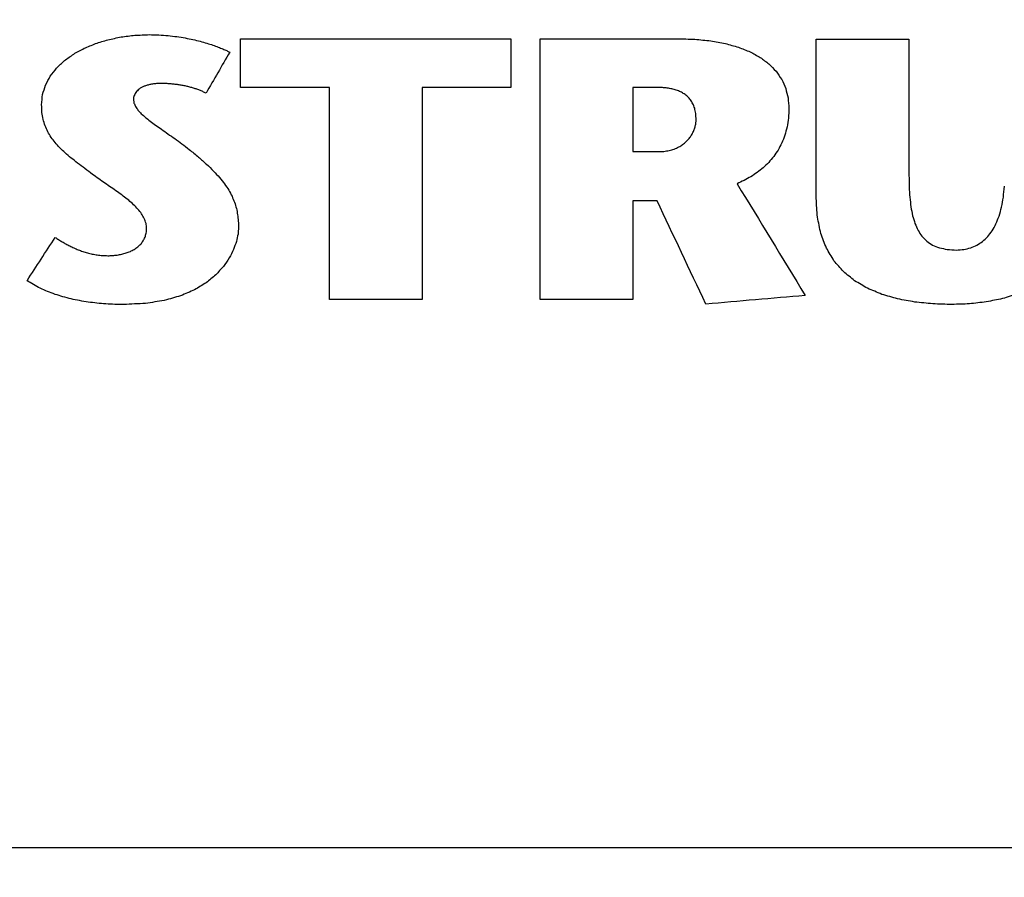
# Model space of a CAD drawing. Header units: inches. Extents: x 0 to 34, y 0 to 22.
# Tile 19 of 76: x 5.172 to 5.447, y 16.774 to 17.013. Entities that reach past the tile are written whole.
import ezdxf

# ---------------------------------------------------------------- set-up
doc = ezdxf.new("R2010")
doc.units = ezdxf.units.IN
doc.header["$LTSCALE"] = 1.87
doc.header["$MEASUREMENT"] = 0
doc.layers.get('0').update_dxf_attribs({"linetype": 'CONTINUOUS'})
doc.layers.add('DATUMCURVES', color=7, linetype='CONTINUOUS')
doc.layers.add('DIMENSIONS', color=7, linetype='CONTINUOUS')
doc.styles.get("Standard").update_dxf_attribs({"font": 'txt', "width": 0.8})
doc.dimstyles.new('DIMSTYLE_1', dxfattribs={"dimtxt": 0.125, "dimasz": 0.18, "dimexe": 0.18, "dimexo": 0.0625, "dimgap": 0.09, "dimtad": 0, "dimtih": 1, "dimtoh": 1, "dimlfac": 2, "dimzin": 4, "dimdsep": 46, "dimtxsty": 'STANDARD', "dimblk": '_FILLED', "dimblk1": '_FILLED', "dimblk2": '_FILLED', "dimcen": 0.09, "dimadec": 0, "dimazin": 0, "dimtp": 0.01, "dimtm": 0.01, "dimtfac": 1, "dimtofl": 0, "dimtmove": 0, "dimatfit": 3, "dimldrblk": '_FILLED', "dimfxl": 1, "dimtolj": 1, "dimtzin": 4, "dimarcsym": 0})

# ---------------------------------------------------------------- blocks, each defined once
blk = doc.blocks.new('_FILLED')
at = {"color": 0, "linetype": 'BYBLOCK'}
blk.add_solid([(0, 0), (-1, 0.1736), (-1, -0.1736)], dxfattribs=at)
blk = doc.blocks.new('*D4')
at = {"layer": 'DIMENSIONS', "color": 2, "linetype": 'CONTINUOUS'}
for p, q in [((4.21834, 15.73247), (4.21834, 19.55047)), ((9.9503, 18.05047), (9.9503, 19.55047)), ((4.21834, 19.42547), (7.29977, 19.42547)), ((9.9503, 19.42547), (8.74977, 19.42547)), ((9.9503, 16.50913), (9.9503, 17.80047))]:
    blk.add_line(p, q, dxfattribs=at)
at = {"layer": 'DIMENSIONS', "color": 2, "linetype": 'CONTINUOUS', "xscale": 0.18, "yscale": 0.18, "zscale": 0.18, "rotation": 180}
blk.add_blockref('_FILLED', (4.21834, 19.42547), dxfattribs=at)
at = {"layer": 'DIMENSIONS', "color": 2, "linetype": 'CONTINUOUS', "xscale": 0.18, "yscale": 0.18, "zscale": 0.18}
blk.add_blockref('_FILLED', (9.9503, 19.42547), dxfattribs=at)
at = {"layer": 'DIMENSIONS', "color": 2, "linetype": 'CONTINUOUS', "width": 0.8}
for s, p in [('[', (7.98727, 19.36297)), (']', (8.58727, 19.36297)), ('11.46', (7.36227, 19.36297)), ('291.2', (8.08727, 19.36297))]:
    blk.add_text(s, height=0.125, dxfattribs=at).set_placement(p)

msp = doc.modelspace()

# ---------------------------------------------------------------- linework, layer by layer
at = {"color": 7, "linetype": 'CONTINUOUS'}
msp.add_line((9.57282, 16.78247), (4.59582, 16.78247), dxfattribs=at)
at = {"layer": 'DATUMCURVES', "color": 40, "linetype": 'CONTINUOUS'}
for points in [[(5.19025, 17.00535, 4.07982), (5.19132, 17.00579, 4.07954), (5.19238, 17.00624, 4.07927), (5.19345, 17.00668, 4.07899)], [(5.19345, 17.00668, 4.07899), (5.1946, 17.00704, 4.07877), (5.19575, 17.00739, 4.07855), (5.19691, 17.00774, 4.07833)], [(5.19691, 17.00774, 4.07833), (5.19813, 17.008, 4.07816), (5.19936, 17.00826, 4.078), (5.20058, 17.00852, 4.07784)], [(5.20058, 17.00852, 4.07784), (5.20187, 17.00868, 4.07774), (5.20315, 17.00884, 4.07764), (5.20444, 17.009, 4.07754)], [(5.20444, 17.009, 4.07754), (5.20576, 17.00905, 4.07751), (5.20709, 17.00911, 4.07747), (5.20842, 17.00916, 4.07744)], [(5.20842, 17.00916, 4.07744), (5.20931, 17.00914, 4.07745), (5.21021, 17.00912, 4.07747), (5.2111, 17.00909, 4.07748)], [(5.2111, 17.00909, 4.07748), (5.21196, 17.00903, 4.07752), (5.21281, 17.00897, 4.07756), (5.21367, 17.00891, 4.0776)], [(5.21367, 17.00891, 4.0776), (5.21448, 17.00881, 4.07766), (5.2153, 17.00871, 4.07772), (5.21612, 17.00862, 4.07778)], [(5.21612, 17.00862, 4.07778), (5.21689, 17.00849, 4.07786), (5.21766, 17.00837, 4.07794), (5.21843, 17.00824, 4.07802)], [(5.21843, 17.00824, 4.07802), (5.21916, 17.00809, 4.07811), (5.21988, 17.00794, 4.0782), (5.22061, 17.0078, 4.07829)], [(5.22061, 17.0078, 4.07829), (5.22128, 17.00763, 4.0784), (5.22195, 17.00747, 4.0785), (5.22263, 17.0073, 4.0786)], [(5.22263, 17.0073, 4.0786), (5.22324, 17.00713, 4.07871), (5.22386, 17.00695, 4.07882), (5.22448, 17.00678, 4.07893)], [(5.22448, 17.00678, 4.07893), (5.22503, 17.0066, 4.07904), (5.22559, 17.00642, 4.07916), (5.22615, 17.00624, 4.07927)], [(5.23388, 16.99442, 4.08665), (5.23388, 16.99896, 4.08381), (5.23388, 17.0035, 4.08097), (5.23388, 17.00804, 4.07814)], [(5.23388, 17.00804, 4.07814), (5.259, 17.00804, 4.07814), (5.28412, 17.00804, 4.07814), (5.30924, 17.00804, 4.07814)], [(5.30924, 17.00804, 4.07814), (5.30924, 17.0035, 4.08097), (5.30924, 16.99896, 4.08381), (5.30924, 16.99442, 4.08665)], [(5.31738, 17.00804, 4.07814), (5.33012, 17.00804, 4.07814), (5.34287, 17.00804, 4.07814), (5.35561, 17.00804, 4.07814)], [(5.31738, 16.93529, 4.1236), (5.31738, 16.95954, 4.10845), (5.31738, 16.98379, 4.09329), (5.31738, 17.00804, 4.07814)], [(5.35561, 17.00804, 4.07814), (5.35723, 17.00799, 4.07817), (5.35885, 17.00794, 4.0782), (5.36047, 17.00789, 4.07823)], [(5.36047, 17.00789, 4.07823), (5.36196, 17.00774, 4.07833), (5.36345, 17.00759, 4.07842), (5.36494, 17.00743, 4.07852)], [(5.36494, 17.00743, 4.07852), (5.36629, 17.00718, 4.07867), (5.36765, 17.00694, 4.07883), (5.36901, 17.00669, 4.07899)], [(5.36901, 17.00669, 4.07899), (5.37023, 17.00634, 4.0792), (5.37145, 17.006, 4.07941), (5.37267, 17.00566, 4.07963)], [(5.39434, 16.96345, 4.106), (5.39434, 16.97828, 4.09674), (5.39434, 16.99311, 4.08747), (5.39434, 17.00793, 4.07821)], [(5.39434, 17.00793, 4.07821), (5.40296, 17.00793, 4.07821), (5.41158, 17.00793, 4.07821), (5.4202, 17.00793, 4.07821)], [(5.4202, 17.00793, 4.07821), (5.4202, 16.99526, 4.08613), (5.4202, 16.98258, 4.09405), (5.4202, 16.9699, 4.10198)], [(5.18478, 17.00192, 4.08196), (5.18564, 17.00253, 4.08158), (5.18649, 17.00315, 4.0812), (5.18735, 17.00376, 4.08082)], [(5.18735, 17.00376, 4.08082), (5.18831, 17.00429, 4.08049), (5.18928, 17.00482, 4.08015), (5.19025, 17.00535, 4.07982)], [(5.23085, 17.00428, 4.08049), (5.22865, 17.00047, 4.08287), (5.22644, 16.99665, 4.08525), (5.22424, 16.99284, 4.08764)], [(5.22615, 17.00624, 4.07927), (5.22665, 17.00606, 4.07938), (5.22714, 17.00588, 4.07949), (5.22764, 17.0057, 4.0796)], [(5.22764, 17.0057, 4.0796), (5.22807, 17.00552, 4.07971), (5.2285, 17.00535, 4.07982), (5.22893, 17.00518, 4.07993)], [(5.22893, 17.00518, 4.07993), (5.22928, 17.00502, 4.08003), (5.22964, 17.00486, 4.08013), (5.23, 17.0047, 4.08023)], [(5.23, 17.0047, 4.08023), (5.23028, 17.00456, 4.08032), (5.23057, 17.00442, 4.0804), (5.23085, 17.00428, 4.08049)], [(5.37267, 17.00566, 4.07963), (5.37375, 17.00523, 4.0799), (5.37484, 17.0048, 4.08017), (5.37592, 17.00436, 4.08044)], [(5.37592, 17.00436, 4.08044), (5.37687, 17.00384, 4.08076), (5.37781, 17.00332, 4.08109), (5.37876, 17.00281, 4.08141)], [(5.18259, 16.99986, 4.08325), (5.18332, 17.00055, 4.08282), (5.18405, 17.00124, 4.08239), (5.18478, 17.00192, 4.08196)], [(5.37876, 17.00281, 4.08141), (5.37956, 17.0022, 4.08179), (5.38037, 17.0016, 4.08216), (5.38117, 17.001, 4.08254)], [(5.38117, 17.001, 4.08254), (5.38183, 17.00032, 4.08296), (5.3825, 16.99964, 4.08339), (5.38316, 16.99896, 4.08382)], [(5.18082, 16.99759, 4.08467), (5.18141, 16.99834, 4.0842), (5.182, 16.9991, 4.08372), (5.18259, 16.99986, 4.08325)], [(5.38316, 16.99896, 4.08382), (5.38368, 16.9982, 4.08429), (5.3842, 16.99744, 4.08476), (5.38472, 16.99668, 4.08524)], [(5.1795, 16.99511, 4.08622), (5.17994, 16.99594, 4.0857), (5.18038, 16.99676, 4.08519), (5.18082, 16.99759, 4.08467)], [(5.21041, 16.9955, 4.08597), (5.21004, 16.99546, 4.086), (5.20967, 16.99542, 4.08602), (5.2093, 16.99538, 4.08605)], [(5.21161, 16.99555, 4.08595), (5.21121, 16.99553, 4.08596), (5.21081, 16.99552, 4.08596), (5.21041, 16.9955, 4.08597)], [(5.2128, 16.99553, 4.08596), (5.2124, 16.99553, 4.08596), (5.21201, 16.99554, 4.08595), (5.21161, 16.99555, 4.08595)], [(5.21397, 16.99547, 4.086), (5.21358, 16.99549, 4.08598), (5.21319, 16.99551, 4.08597), (5.2128, 16.99553, 4.08596)], [(5.38472, 16.99668, 4.08524), (5.38509, 16.99585, 4.08575), (5.38546, 16.99502, 4.08627), (5.38584, 16.99419, 4.08679)], [(5.17868, 16.99245, 4.08788), (5.17895, 16.99334, 4.08733), (5.17923, 16.99423, 4.08677), (5.1795, 16.99511, 4.08622)], [(5.20449, 16.99279, 4.08767), (5.2044, 16.9926, 4.08779), (5.20431, 16.99242, 4.0879), (5.20423, 16.99224, 4.08801)], [(5.20487, 16.9933, 4.08735), (5.20474, 16.99313, 4.08746), (5.20462, 16.99296, 4.08757), (5.20449, 16.99279, 4.08767)], [(5.20534, 16.99378, 4.08705), (5.20518, 16.99362, 4.08715), (5.20502, 16.99346, 4.08725), (5.20487, 16.9933, 4.08735)], [(5.20593, 16.99421, 4.08678), (5.20573, 16.99407, 4.08687), (5.20554, 16.99392, 4.08696), (5.20534, 16.99378, 4.08705)], [(5.20662, 16.99459, 4.08654), (5.20639, 16.99446, 4.08662), (5.20616, 16.99434, 4.0867), (5.20593, 16.99421, 4.08678)], [(5.20741, 16.99492, 4.08634), (5.20714, 16.99481, 4.08641), (5.20688, 16.9947, 4.08648), (5.20662, 16.99459, 4.08654)], [(5.2083, 16.99518, 4.08617), (5.208, 16.9951, 4.08623), (5.2077, 16.99501, 4.08628), (5.20741, 16.99492, 4.08634)], [(5.2093, 16.99538, 4.08605), (5.20897, 16.99532, 4.08609), (5.20863, 16.99525, 4.08613), (5.2083, 16.99518, 4.08617)], [(5.21512, 16.99537, 4.08606), (5.21473, 16.9954, 4.08604), (5.21435, 16.99544, 4.08602), (5.21397, 16.99547, 4.086)], [(5.21625, 16.99524, 4.08614), (5.21587, 16.99528, 4.08611), (5.21549, 16.99533, 4.08608), (5.21512, 16.99537, 4.08606)], [(5.21735, 16.99507, 4.08625), (5.21698, 16.99512, 4.08621), (5.21661, 16.99518, 4.08618), (5.21625, 16.99524, 4.08614)], [(5.21843, 16.99486, 4.08638), (5.21807, 16.99493, 4.08633), (5.21771, 16.995, 4.08629), (5.21735, 16.99507, 4.08625)], [(5.21948, 16.99461, 4.08653), (5.21913, 16.99469, 4.08648), (5.21878, 16.99478, 4.08643), (5.21843, 16.99486, 4.08638)], [(5.2205, 16.99433, 4.08671), (5.22016, 16.99442, 4.08665), (5.21982, 16.99452, 4.08659), (5.21948, 16.99461, 4.08653)], [(5.22149, 16.99401, 4.08691), (5.22116, 16.99412, 4.08684), (5.22083, 16.99422, 4.08677), (5.2205, 16.99433, 4.08671)], [(5.22244, 16.99366, 4.08713), (5.22212, 16.99377, 4.08705), (5.2218, 16.99389, 4.08698), (5.22149, 16.99401, 4.08691)], [(5.22336, 16.99327, 4.08737), (5.22305, 16.9934, 4.08729), (5.22275, 16.99353, 4.08721), (5.22244, 16.99366, 4.08713)], [(5.22424, 16.99284, 4.08764), (5.22394, 16.99298, 4.08755), (5.22365, 16.99313, 4.08746), (5.22336, 16.99327, 4.08737)], [(5.25863, 16.99442, 4.08665), (5.25038, 16.99442, 4.08665), (5.24213, 16.99442, 4.08665), (5.23388, 16.99442, 4.08665)], [(5.25863, 16.93529, 4.1236), (5.25863, 16.955, 4.11128), (5.25863, 16.97471, 4.09896), (5.25863, 16.99442, 4.08665)], [(5.30924, 16.99442, 4.08665), (5.30099, 16.99442, 4.08665), (5.29274, 16.99442, 4.08665), (5.28449, 16.99442, 4.08665)], [(5.28449, 16.99442, 4.08665), (5.28449, 16.97471, 4.09896), (5.28449, 16.955, 4.11128), (5.28449, 16.93529, 4.1236)], [(5.3501, 16.99442, 4.08665), (5.34781, 16.99442, 4.08665), (5.34552, 16.99442, 4.08665), (5.34323, 16.99442, 4.08665)], [(5.34323, 16.99442, 4.08665), (5.34323, 16.98847, 4.09037), (5.34323, 16.98251, 4.09409), (5.34323, 16.97655, 4.09782)], [(5.35147, 16.99439, 4.08667), (5.35101, 16.9944, 4.08666), (5.35055, 16.99441, 4.08666), (5.3501, 16.99442, 4.08665)], [(5.35281, 16.99426, 4.08675), (5.35236, 16.9943, 4.08672), (5.35191, 16.99434, 4.0867), (5.35147, 16.99439, 4.08667)], [(5.35411, 16.99404, 4.08689), (5.35367, 16.99411, 4.08684), (5.35324, 16.99419, 4.0868), (5.35281, 16.99426, 4.08675)], [(5.35534, 16.9937, 4.0871), (5.35493, 16.99381, 4.08703), (5.35452, 16.99393, 4.08696), (5.35411, 16.99404, 4.08689)], [(5.3565, 16.99324, 4.08739), (5.35611, 16.99339, 4.08729), (5.35573, 16.99355, 4.0872), (5.35534, 16.9937, 4.0871)], [(5.35756, 16.99265, 4.08776), (5.3572, 16.99284, 4.08764), (5.35685, 16.99304, 4.08751), (5.3565, 16.99324, 4.08739)], [(5.38584, 16.99419, 4.08679), (5.38606, 16.9933, 4.08735), (5.38629, 16.9924, 4.08792), (5.38651, 16.9915, 4.08848)], [(5.1784, 16.98962, 4.08965), (5.17849, 16.99057, 4.08906), (5.17859, 16.99151, 4.08847), (5.17868, 16.99245, 4.08788)], [(5.20407, 16.99167, 4.08837), (5.20405, 16.99147, 4.08849), (5.20403, 16.99127, 4.08862), (5.20401, 16.99108, 4.08874)], [(5.20401, 16.99108, 4.08874), (5.20406, 16.99074, 4.08895), (5.20411, 16.99041, 4.08916), (5.20416, 16.99008, 4.08936)], [(5.20423, 16.99224, 4.08801), (5.20417, 16.99205, 4.08813), (5.20412, 16.99186, 4.08825), (5.20407, 16.99167, 4.08837)], [(5.20416, 16.99008, 4.08936), (5.2043, 16.98975, 4.08957), (5.20444, 16.98942, 4.08977), (5.20459, 16.98909, 4.08998)], [(5.3585, 16.9919, 4.08823), (5.35818, 16.99215, 4.08807), (5.35787, 16.9924, 4.08792), (5.35756, 16.99265, 4.08776)], [(5.35931, 16.99099, 4.08879), (5.35904, 16.99129, 4.0886), (5.35877, 16.9916, 4.08841), (5.3585, 16.9919, 4.08823)], [(5.35997, 16.98991, 4.08947), (5.35975, 16.99027, 4.08924), (5.35953, 16.99063, 4.08902), (5.35931, 16.99099, 4.08879)], [(5.38651, 16.9915, 4.08848), (5.38659, 16.99053, 4.08908), (5.38666, 16.98957, 4.08968), (5.38674, 16.98861, 4.09028)], [(5.17851, 16.98749, 4.09098), (5.17847, 16.9882, 4.09054), (5.17844, 16.98891, 4.09009), (5.1784, 16.98962, 4.08965)], [(5.17883, 16.98554, 4.0922), (5.17872, 16.98619, 4.09179), (5.17862, 16.98684, 4.09139), (5.17851, 16.98749, 4.09098)], [(5.20459, 16.98909, 4.08998), (5.20481, 16.98877, 4.09018), (5.20504, 16.98844, 4.09039), (5.20527, 16.98811, 4.09059)], [(5.20527, 16.98811, 4.09059), (5.20558, 16.98778, 4.0908), (5.20589, 16.98745, 4.09101), (5.2062, 16.98712, 4.09121)], [(5.36046, 16.98864, 4.09026), (5.3603, 16.98906, 4.09), (5.36013, 16.98949, 4.08973), (5.35997, 16.98991, 4.08947)], [(5.36077, 16.98717, 4.09118), (5.36067, 16.98766, 4.09087), (5.36056, 16.98815, 4.09057), (5.36046, 16.98864, 4.09026)], [(5.38674, 16.98861, 4.09028), (5.38669, 16.98771, 4.09084), (5.38665, 16.98682, 4.0914), (5.38661, 16.98592, 4.09196)], [(5.17936, 16.98375, 4.09332), (5.17918, 16.98435, 4.09294), (5.17901, 16.98494, 4.09257), (5.17883, 16.98554, 4.0922)], [(5.2062, 16.98712, 4.09121), (5.20658, 16.98678, 4.09142), (5.20696, 16.98644, 4.09164), (5.20734, 16.9861, 4.09185)], [(5.20734, 16.9861, 4.09185), (5.20778, 16.98575, 4.09207), (5.20823, 16.9854, 4.09229), (5.20867, 16.98505, 4.09251)], [(5.20867, 16.98505, 4.09251), (5.20917, 16.98468, 4.09274), (5.20967, 16.98431, 4.09297), (5.21018, 16.98394, 4.0932)], [(5.36088, 16.98549, 4.09223), (5.36084, 16.98605, 4.09188), (5.36081, 16.98661, 4.09153), (5.36077, 16.98717, 4.09118)], [(5.36081, 16.98448, 4.09286), (5.36083, 16.98482, 4.09265), (5.36085, 16.98515, 4.09244), (5.36088, 16.98549, 4.09223)], [(5.38661, 16.98592, 4.09196), (5.38648, 16.98509, 4.09248), (5.38635, 16.98425, 4.093), (5.38622, 16.98342, 4.09352)], [(5.1801, 16.98209, 4.09436), (5.17985, 16.98264, 4.09401), (5.17961, 16.9832, 4.09366), (5.17936, 16.98375, 4.09332)], [(5.18103, 16.98053, 4.09533), (5.18072, 16.98105, 4.09501), (5.18041, 16.98157, 4.09468), (5.1801, 16.98209, 4.09436)], [(5.21018, 16.98394, 4.0932), (5.21073, 16.98355, 4.09344), (5.21128, 16.98316, 4.09369), (5.21184, 16.98277, 4.09393)], [(5.21184, 16.98277, 4.09393), (5.21243, 16.98235, 4.09419), (5.21303, 16.98194, 4.09445), (5.21363, 16.98152, 4.09471)], [(5.35974, 16.98142, 4.09478), (5.3599, 16.98175, 4.09457), (5.36007, 16.98209, 4.09436), (5.36024, 16.98243, 4.09415)], [(5.36024, 16.98243, 4.09415), (5.36035, 16.98277, 4.09393), (5.36047, 16.98311, 4.09372), (5.36059, 16.98346, 4.0935)], [(5.36059, 16.98346, 4.0935), (5.36066, 16.9838, 4.09329), (5.36073, 16.98414, 4.09307), (5.36081, 16.98448, 4.09286)], [(5.38622, 16.98342, 4.09352), (5.38601, 16.98265, 4.09401), (5.3858, 16.98188, 4.09449), (5.3856, 16.9811, 4.09497)], [(5.18215, 16.97905, 4.09626), (5.18178, 16.97954, 4.09595), (5.1814, 16.98004, 4.09564), (5.18103, 16.98053, 4.09533)], [(5.18346, 16.97761, 4.09715), (5.18302, 16.97809, 4.09685), (5.18259, 16.97857, 4.09656), (5.18215, 16.97905, 4.09626)], [(5.21363, 16.98152, 4.09471), (5.21426, 16.98107, 4.09499), (5.2149, 16.98062, 4.09527), (5.21553, 16.98018, 4.09555)], [(5.21553, 16.98018, 4.09555), (5.21619, 16.97969, 4.09585), (5.21686, 16.97921, 4.09616), (5.21752, 16.97873, 4.09646)], [(5.35738, 16.97871, 4.09647), (5.35769, 16.97899, 4.09629), (5.358, 16.97926, 4.09612), (5.35831, 16.97954, 4.09595)], [(5.35831, 16.97954, 4.09595), (5.35857, 16.97984, 4.09576), (5.35883, 16.98014, 4.09557), (5.35909, 16.98045, 4.09538)], [(5.35909, 16.98045, 4.09538), (5.35931, 16.98077, 4.09518), (5.35952, 16.98109, 4.09498), (5.35974, 16.98142, 4.09478)], [(5.3856, 16.9811, 4.09497), (5.38532, 16.98039, 4.09542), (5.38504, 16.97967, 4.09587), (5.38476, 16.97896, 4.09631)], [(5.18496, 16.9762, 4.09804), (5.18446, 16.97667, 4.09774), (5.18396, 16.97714, 4.09745), (5.18346, 16.97761, 4.09715)], [(5.21752, 16.97873, 4.09646), (5.21821, 16.9782, 4.09679), (5.21889, 16.97768, 4.09711), (5.21958, 16.97715, 4.09744)], [(5.21958, 16.97715, 4.09744), (5.22044, 16.97645, 4.09788), (5.2213, 16.97574, 4.09832), (5.22216, 16.97504, 4.09876)], [(5.34323, 16.97655, 4.09782), (5.34568, 16.97655, 4.09782), (5.34813, 16.97655, 4.09782), (5.35059, 16.97655, 4.09782)], [(5.35059, 16.97655, 4.09782), (5.35113, 16.97658, 4.0978), (5.35168, 16.97662, 4.09778), (5.35223, 16.97665, 4.09775)], [(5.35223, 16.97665, 4.09775), (5.35273, 16.97675, 4.09769), (5.35323, 16.97684, 4.09763), (5.35373, 16.97694, 4.09757)], [(5.35373, 16.97694, 4.09757), (5.35418, 16.97709, 4.09748), (5.35464, 16.97724, 4.09739), (5.35509, 16.97739, 4.09729)], [(5.35509, 16.97739, 4.09729), (5.3555, 16.97759, 4.09717), (5.3559, 16.97779, 4.09704), (5.35631, 16.97799, 4.09692)], [(5.35631, 16.97799, 4.09692), (5.35666, 16.97823, 4.09677), (5.35702, 16.97847, 4.09662), (5.35738, 16.97871, 4.09647)], [(5.38372, 16.97699, 4.09754), (5.38331, 16.97639, 4.09792), (5.3829, 16.97579, 4.09829), (5.3825, 16.97519, 4.09867)], [(5.38476, 16.97896, 4.09631), (5.38441, 16.9783, 4.09672), (5.38406, 16.97765, 4.09713), (5.38372, 16.97699, 4.09754)], [(5.18662, 16.97477, 4.09893), (5.18607, 16.97525, 4.09863), (5.18551, 16.97572, 4.09833), (5.18496, 16.9762, 4.09804)], [(5.18846, 16.97332, 4.09984), (5.18784, 16.9738, 4.09953), (5.18723, 16.97429, 4.09923), (5.18662, 16.97477, 4.09893)], [(5.22216, 16.97504, 4.09876), (5.22291, 16.97437, 4.09918), (5.22367, 16.9737, 4.0996), (5.22442, 16.97303, 4.10002)], [(5.38111, 16.97355, 4.09969), (5.38059, 16.97305, 4.1), (5.38008, 16.97256, 4.10031), (5.37957, 16.97206, 4.10062)], [(5.3825, 16.97519, 4.09867), (5.38203, 16.97464, 4.09901), (5.38157, 16.97409, 4.09935), (5.38111, 16.97355, 4.09969)], [(5.19046, 16.9718, 4.10079), (5.18979, 16.9723, 4.10047), (5.18912, 16.97281, 4.10015), (5.18846, 16.97332, 4.09984)], [(5.19262, 16.97019, 4.10179), (5.1919, 16.97073, 4.10146), (5.19118, 16.97126, 4.10112), (5.19046, 16.9718, 4.10079)], [(5.22442, 16.97303, 4.10002), (5.22507, 16.9724, 4.10041), (5.22572, 16.97176, 4.10081), (5.22637, 16.97113, 4.10121)], [(5.22637, 16.97113, 4.10121), (5.22693, 16.97052, 4.10159), (5.22748, 16.96991, 4.10197), (5.22804, 16.9693, 4.10235)], [(5.37957, 16.97206, 4.10062), (5.37901, 16.97162, 4.1009), (5.37845, 16.97118, 4.10118), (5.3779, 16.97073, 4.10145)], [(5.19433, 16.96896, 4.10256), (5.19376, 16.96937, 4.10231), (5.19319, 16.96978, 4.10205), (5.19262, 16.97019, 4.10179)], [(5.19607, 16.96774, 4.10332), (5.19549, 16.96815, 4.10307), (5.19491, 16.96855, 4.10282), (5.19433, 16.96896, 4.10256)], [(5.22804, 16.9693, 4.10235), (5.2285, 16.96871, 4.10271), (5.22897, 16.96812, 4.10308), (5.22943, 16.96754, 4.10345)], [(5.37423, 16.96851, 4.10284), (5.37358, 16.96821, 4.10303), (5.37293, 16.96791, 4.10321), (5.37228, 16.96761, 4.1034)], [(5.37611, 16.96955, 4.10219), (5.37548, 16.9692, 4.10241), (5.37486, 16.96886, 4.10262), (5.37423, 16.96851, 4.10284)], [(5.3779, 16.97073, 4.10145), (5.3773, 16.97034, 4.1017), (5.37671, 16.96994, 4.10195), (5.37611, 16.96955, 4.10219)], [(5.4202, 16.9699, 4.10198), (5.42022, 16.96884, 4.10263), (5.42023, 16.96779, 4.10329), (5.42025, 16.96674, 4.10395)], [(5.19782, 16.96655, 4.10407), (5.19723, 16.96695, 4.10382), (5.19665, 16.96735, 4.10357), (5.19607, 16.96774, 4.10332)], [(5.19952, 16.96536, 4.10481), (5.19895, 16.96575, 4.10456), (5.19838, 16.96615, 4.10432), (5.19782, 16.96655, 4.10407)], [(5.20115, 16.96417, 4.10556), (5.20061, 16.96456, 4.10531), (5.20006, 16.96496, 4.10506), (5.19952, 16.96536, 4.10481)], [(5.22943, 16.96754, 4.10345), (5.22981, 16.96696, 4.10381), (5.23019, 16.96639, 4.10417), (5.23058, 16.96581, 4.10453)], [(5.23058, 16.96581, 4.10453), (5.23088, 16.96525, 4.10488), (5.23119, 16.96468, 4.10524), (5.23149, 16.96411, 4.10559)], [(5.37228, 16.96761, 4.1034), (5.37861, 16.95722, 4.1099), (5.38494, 16.94683, 4.11639), (5.39127, 16.93644, 4.12288)], [(5.42025, 16.96674, 4.10395), (5.42031, 16.96576, 4.10456), (5.42037, 16.96478, 4.10517), (5.42043, 16.96381, 4.10578)], [(5.44651, 16.96384, 4.10576), (5.44661, 16.96486, 4.10512), (5.44671, 16.96587, 4.10449), (5.44681, 16.96689, 4.10386)], [(5.20268, 16.96297, 4.10631), (5.20217, 16.96337, 4.10606), (5.20166, 16.96377, 4.10581), (5.20115, 16.96417, 4.10556)], [(5.20407, 16.96175, 4.10707), (5.2036, 16.96215, 4.10681), (5.20314, 16.96256, 4.10656), (5.20268, 16.96297, 4.10631)], [(5.23149, 16.96411, 4.10559), (5.23173, 16.96355, 4.10594), (5.23196, 16.96298, 4.10629), (5.2322, 16.96242, 4.10665)], [(5.34997, 16.96283, 4.10639), (5.34772, 16.96283, 4.10639), (5.34548, 16.96283, 4.10639), (5.34323, 16.96283, 4.10639)], [(5.34323, 16.96283, 4.10639), (5.34323, 16.95365, 4.11213), (5.34323, 16.94447, 4.11786), (5.34323, 16.93529, 4.1236)], [(5.36358, 16.93404, 4.12438), (5.35904, 16.94364, 4.11838), (5.35451, 16.95324, 4.11239), (5.34997, 16.96283, 4.10639)], [(5.39467, 16.95831, 4.10922), (5.39456, 16.96002, 4.10815), (5.39445, 16.96173, 4.10708), (5.39434, 16.96345, 4.106)], [(5.42043, 16.96381, 4.10578), (5.42053, 16.96291, 4.10634), (5.42063, 16.96202, 4.1069), (5.42074, 16.96112, 4.10746)], [(5.44602, 16.96108, 4.10749), (5.44618, 16.962, 4.10691), (5.44635, 16.96292, 4.10633), (5.44651, 16.96384, 4.10576)], [(5.20528, 16.96051, 4.10784), (5.20488, 16.96092, 4.10758), (5.20447, 16.96133, 4.10733), (5.20407, 16.96175, 4.10707)], [(5.20628, 16.95923, 4.10864), (5.20595, 16.95965, 4.10837), (5.20561, 16.96008, 4.10811), (5.20528, 16.96051, 4.10784)], [(5.2322, 16.96242, 4.10665), (5.23237, 16.96185, 4.107), (5.23254, 16.96128, 4.10736), (5.23271, 16.96071, 4.10771)], [(5.23271, 16.96071, 4.10771), (5.23282, 16.96013, 4.10808), (5.23294, 16.95955, 4.10844), (5.23305, 16.95897, 4.1088)], [(5.42074, 16.96112, 4.10746), (5.42089, 16.96031, 4.10796), (5.42105, 16.9595, 4.10847), (5.42121, 16.95869, 4.10898)], [(5.44533, 16.95859, 4.10904), (5.44556, 16.95942, 4.10852), (5.44579, 16.96025, 4.108), (5.44602, 16.96108, 4.10749)], [(5.20704, 16.95791, 4.10946), (5.20679, 16.95835, 4.10919), (5.20653, 16.95879, 4.10892), (5.20628, 16.95923, 4.10864)], [(5.20752, 16.95655, 4.11032), (5.20736, 16.957, 4.11003), (5.2072, 16.95746, 4.10975), (5.20704, 16.95791, 4.10946)], [(5.23305, 16.95897, 4.1088), (5.23311, 16.95838, 4.10917), (5.23318, 16.95778, 4.10955), (5.23324, 16.95718, 4.10992)], [(5.23324, 16.95718, 4.10992), (5.23326, 16.95657, 4.1103), (5.23328, 16.95595, 4.11069), (5.2333, 16.95533, 4.11108)], [(5.39563, 16.95372, 4.11208), (5.39531, 16.95525, 4.11113), (5.39499, 16.95678, 4.11017), (5.39467, 16.95831, 4.10922)], [(5.42121, 16.95869, 4.10898), (5.42143, 16.95796, 4.10943), (5.42165, 16.95723, 4.10989), (5.42187, 16.95651, 4.11034)], [(5.44445, 16.95639, 4.11042), (5.44474, 16.95712, 4.10996), (5.44503, 16.95786, 4.1095), (5.44533, 16.95859, 4.10904)], [(5.20769, 16.95512, 4.11121), (5.20763, 16.9556, 4.11091), (5.20758, 16.95607, 4.11061), (5.20752, 16.95655, 4.11032)], [(5.20758, 16.95384, 4.11201), (5.20761, 16.95426, 4.11174), (5.20765, 16.95469, 4.11148), (5.20769, 16.95512, 4.11121)], [(5.2333, 16.95533, 4.11108), (5.23325, 16.95474, 4.11145), (5.23321, 16.95414, 4.11182), (5.23316, 16.95355, 4.11219)], [(5.42187, 16.95651, 4.11034), (5.42215, 16.95587, 4.11074), (5.42244, 16.95523, 4.11114), (5.42273, 16.95459, 4.11154)], [(5.42273, 16.95459, 4.11154), (5.42309, 16.95404, 4.11188), (5.42345, 16.95349, 4.11222), (5.42382, 16.95295, 4.11257)], [(5.44216, 16.95284, 4.11263), (5.44257, 16.95339, 4.11229), (5.44298, 16.95393, 4.11195), (5.44339, 16.95447, 4.11161)], [(5.44339, 16.95447, 4.11161), (5.44374, 16.95511, 4.11121), (5.4441, 16.95575, 4.11081), (5.44445, 16.95639, 4.11042)], [(5.17436, 16.94057, 4.1203), (5.17697, 16.94459, 4.11779), (5.17958, 16.94861, 4.11528), (5.1822, 16.95263, 4.11277)], [(5.1822, 16.95263, 4.11277), (5.18251, 16.95242, 4.11289), (5.18283, 16.95222, 4.11302), (5.18314, 16.95202, 4.11314)], [(5.18314, 16.95202, 4.11314), (5.18347, 16.95182, 4.11327), (5.18381, 16.95162, 4.1134), (5.18414, 16.95142, 4.11352)], [(5.20604, 16.95075, 4.11394), (5.20627, 16.95105, 4.11375), (5.2065, 16.95135, 4.11356), (5.20673, 16.95165, 4.11337)], [(5.20673, 16.95165, 4.11337), (5.2069, 16.952, 4.11316), (5.20708, 16.95234, 4.11295), (5.20725, 16.95268, 4.11273)], [(5.20725, 16.95268, 4.11273), (5.20736, 16.95307, 4.11249), (5.20747, 16.95345, 4.11225), (5.20758, 16.95384, 4.11201)], [(5.23316, 16.95355, 4.11219), (5.23301, 16.95287, 4.11261), (5.23287, 16.95219, 4.11304), (5.23272, 16.9515, 4.11347)], [(5.39718, 16.94967, 4.11461), (5.39666, 16.95102, 4.11377), (5.39614, 16.95237, 4.11293), (5.39563, 16.95372, 4.11208)], [(5.42382, 16.95295, 4.11257), (5.42426, 16.95249, 4.11285), (5.42471, 16.95204, 4.11313), (5.42516, 16.95159, 4.11342)], [(5.42516, 16.95159, 4.11342), (5.42569, 16.95123, 4.11364), (5.42623, 16.95087, 4.11386), (5.42677, 16.95051, 4.11409)], [(5.44074, 16.9515, 4.11347), (5.44121, 16.95195, 4.11319), (5.44168, 16.9524, 4.11291), (5.44216, 16.95284, 4.11263)], [(5.18414, 16.95142, 4.11352), (5.18449, 16.95122, 4.11365), (5.18484, 16.95102, 4.11377), (5.18519, 16.95082, 4.1139)], [(5.18519, 16.95082, 4.1139), (5.18555, 16.95063, 4.11402), (5.18592, 16.95043, 4.11414), (5.18629, 16.95024, 4.11426)], [(5.18629, 16.95024, 4.11426), (5.18667, 16.95006, 4.11437), (5.18705, 16.94987, 4.11449), (5.18743, 16.94969, 4.1146)], [(5.18743, 16.94969, 4.1146), (5.18783, 16.94952, 4.11471), (5.18823, 16.94935, 4.11481), (5.18863, 16.94918, 4.11492)], [(5.18863, 16.94918, 4.11492), (5.18905, 16.94903, 4.11502), (5.18946, 16.94887, 4.11511), (5.18988, 16.94872, 4.11521)], [(5.20315, 16.94874, 4.11519), (5.20351, 16.94893, 4.11508), (5.20387, 16.94911, 4.11496), (5.20423, 16.9493, 4.11485)], [(5.20423, 16.9493, 4.11485), (5.20455, 16.94952, 4.11471), (5.20487, 16.94974, 4.11457), (5.2052, 16.94997, 4.11443)], [(5.2052, 16.94997, 4.11443), (5.20548, 16.95023, 4.11427), (5.20576, 16.95049, 4.1141), (5.20604, 16.95075, 4.11394)], [(5.23192, 16.94926, 4.11487), (5.23152, 16.94848, 4.11536), (5.23112, 16.9477, 4.11585), (5.23073, 16.94691, 4.11634)], [(5.23272, 16.9515, 4.11347), (5.23245, 16.95076, 4.11393), (5.23219, 16.95001, 4.1144), (5.23192, 16.94926, 4.11487)], [(5.39929, 16.94614, 4.11682), (5.39858, 16.94732, 4.11608), (5.39788, 16.9485, 4.11535), (5.39718, 16.94967, 4.11461)], [(5.42677, 16.95051, 4.11409), (5.4274, 16.95025, 4.11425), (5.42803, 16.94999, 4.11441), (5.42867, 16.94974, 4.11457)], [(5.42867, 16.94974, 4.11457), (5.42941, 16.94958, 4.11467), (5.43015, 16.94942, 4.11477), (5.43089, 16.94926, 4.11487)], [(5.43089, 16.94926, 4.11487), (5.43174, 16.94921, 4.1149), (5.43259, 16.94916, 4.11493), (5.43344, 16.94911, 4.11497)], [(5.43344, 16.94911, 4.11497), (5.43412, 16.94916, 4.11494), (5.43481, 16.94921, 4.1149), (5.4355, 16.94926, 4.11487)], [(5.4355, 16.94926, 4.11487), (5.43614, 16.94941, 4.11478), (5.43677, 16.94956, 4.11468), (5.43741, 16.94971, 4.11459)], [(5.43741, 16.94971, 4.11459), (5.43799, 16.94996, 4.11443), (5.43858, 16.95021, 4.11428), (5.43916, 16.95046, 4.11412)], [(5.43916, 16.95046, 4.11412), (5.43969, 16.95081, 4.1139), (5.44021, 16.95116, 4.11369), (5.44074, 16.9515, 4.11347)], [(5.18988, 16.94872, 4.11521), (5.19032, 16.94859, 4.11529), (5.19075, 16.94845, 4.11537), (5.19119, 16.94832, 4.11546)], [(5.19119, 16.94832, 4.11546), (5.19164, 16.94821, 4.11553), (5.19209, 16.9481, 4.1156), (5.19254, 16.94799, 4.11566)], [(5.19254, 16.94799, 4.11566), (5.193, 16.94791, 4.11572), (5.19347, 16.94782, 4.11577), (5.19394, 16.94774, 4.11582)], [(5.19394, 16.94774, 4.11582), (5.19443, 16.94769, 4.11585), (5.19491, 16.94764, 4.11588), (5.1954, 16.94758, 4.11592)], [(5.1954, 16.94758, 4.11592), (5.1959, 16.94757, 4.11593), (5.1964, 16.94755, 4.11594), (5.19691, 16.94753, 4.11595)], [(5.19691, 16.94753, 4.11595), (5.19734, 16.94754, 4.11594), (5.19777, 16.94756, 4.11593), (5.1982, 16.94758, 4.11592)], [(5.1982, 16.94758, 4.11592), (5.19863, 16.94762, 4.11589), (5.19906, 16.94767, 4.11586), (5.19949, 16.94772, 4.11583)], [(5.19949, 16.94772, 4.11583), (5.19991, 16.9478, 4.11578), (5.20034, 16.94788, 4.11574), (5.20076, 16.94796, 4.11569)], [(5.20076, 16.94796, 4.11569), (5.20117, 16.94807, 4.11561), (5.20158, 16.94818, 4.11554), (5.20199, 16.9483, 4.11547)], [(5.20199, 16.9483, 4.11547), (5.20237, 16.94844, 4.11538), (5.20276, 16.94859, 4.11529), (5.20315, 16.94874, 4.11519)], [(5.23073, 16.94691, 4.11634), (5.23018, 16.94612, 4.11683), (5.22963, 16.94532, 4.11733), (5.22909, 16.94453, 4.11782)], [(5.40192, 16.94311, 4.11871), (5.40104, 16.94412, 4.11808), (5.40016, 16.94513, 4.11745), (5.39929, 16.94614, 4.11682)], [(5.22909, 16.94453, 4.11782), (5.22838, 16.94376, 4.11831), (5.22767, 16.94298, 4.11879), (5.22696, 16.9422, 4.11928)], [(5.22696, 16.9422, 4.11928), (5.22607, 16.94147, 4.11974), (5.22518, 16.94074, 4.12019), (5.2243, 16.94001, 4.12065)], [(5.40505, 16.94055, 4.12032), (5.40401, 16.9414, 4.11978), (5.40296, 16.94225, 4.11925), (5.40192, 16.94311, 4.11871)], [(5.17614, 16.93946, 4.121), (5.17554, 16.93983, 4.12076), (5.17495, 16.9402, 4.12053), (5.17436, 16.94057, 4.1203)], [(5.17804, 16.93845, 4.12162), (5.1774, 16.93879, 4.12141), (5.17677, 16.93912, 4.12121), (5.17614, 16.93946, 4.121)], [(5.18005, 16.93756, 4.12218), (5.17938, 16.93785, 4.122), (5.17871, 16.93815, 4.12181), (5.17804, 16.93845, 4.12162)], [(5.22105, 16.93803, 4.12188), (5.21975, 16.93747, 4.12223), (5.21846, 16.93692, 4.12258), (5.21717, 16.93636, 4.12293)], [(5.2243, 16.94001, 4.12065), (5.22321, 16.93935, 4.12106), (5.22213, 16.93869, 4.12147), (5.22105, 16.93803, 4.12188)], [(5.40864, 16.93844, 4.12163), (5.40744, 16.93914, 4.12119), (5.40625, 16.93984, 4.12075), (5.40505, 16.94055, 4.12032)], [(5.41264, 16.93676, 4.12268), (5.41131, 16.93732, 4.12233), (5.40997, 16.93788, 4.12198), (5.40864, 16.93844, 4.12163)], [(5.18216, 16.93676, 4.12268), (5.18146, 16.93703, 4.12251), (5.18075, 16.93729, 4.12235), (5.18005, 16.93756, 4.12218)], [(5.18436, 16.93608, 4.12311), (5.18363, 16.93631, 4.12296), (5.18289, 16.93654, 4.12282), (5.18216, 16.93676, 4.12268)], [(5.18664, 16.93549, 4.12348), (5.18588, 16.93568, 4.12335), (5.18512, 16.93588, 4.12323), (5.18436, 16.93608, 4.12311)], [(5.18899, 16.935, 4.12378), (5.1882, 16.93516, 4.12368), (5.18742, 16.93532, 4.12358), (5.18664, 16.93549, 4.12348)], [(5.21717, 16.93636, 4.12293), (5.21565, 16.93592, 4.1232), (5.21414, 16.93549, 4.12348), (5.21262, 16.93505, 4.12375)], [(5.28449, 16.93529, 4.1236), (5.27587, 16.93529, 4.1236), (5.26725, 16.93529, 4.1236), (5.25863, 16.93529, 4.1236)], [(5.34323, 16.93529, 4.1236), (5.33461, 16.93529, 4.1236), (5.32599, 16.93529, 4.1236), (5.31738, 16.93529, 4.1236)], [(5.39127, 16.93644, 4.12288), (5.38204, 16.93564, 4.12338), (5.37281, 16.93484, 4.12388), (5.36358, 16.93404, 4.12438)], [(5.41704, 16.93549, 4.12347), (5.41557, 16.93591, 4.12321), (5.41411, 16.93634, 4.12295), (5.41264, 16.93676, 4.12268)], [(5.42179, 16.93461, 4.12402), (5.4202, 16.9349, 4.12384), (5.41862, 16.9352, 4.12366), (5.41704, 16.93549, 4.12347)], [(5.44626, 16.93557, 4.12342), (5.44476, 16.93527, 4.12361), (5.44326, 16.93496, 4.12381), (5.44176, 16.93465, 4.124)], [(5.45052, 16.93689, 4.1226), (5.4491, 16.93645, 4.12287), (5.44768, 16.93601, 4.12315), (5.44626, 16.93557, 4.12342)], [(5.19139, 16.9346, 4.12403), (5.19059, 16.93473, 4.12395), (5.18979, 16.93487, 4.12386), (5.18899, 16.935, 4.12378)], [(5.19383, 16.9343, 4.12422), (5.19302, 16.9344, 4.12416), (5.1922, 16.9345, 4.12409), (5.19139, 16.9346, 4.12403)], [(5.19631, 16.93408, 4.12435), (5.19548, 16.93416, 4.12431), (5.19466, 16.93423, 4.12426), (5.19383, 16.9343, 4.12422)], [(5.19881, 16.93396, 4.12443), (5.19797, 16.934, 4.12441), (5.19714, 16.93404, 4.12438), (5.19631, 16.93408, 4.12435)], [(5.20132, 16.93392, 4.12446), (5.20048, 16.93393, 4.12445), (5.19964, 16.93394, 4.12444), (5.19881, 16.93396, 4.12443)], [(5.20735, 16.93421, 4.12427), (5.20534, 16.93412, 4.12433), (5.20333, 16.93402, 4.1244), (5.20132, 16.93392, 4.12446)], [(5.21262, 16.93505, 4.12375), (5.21086, 16.93477, 4.12392), (5.20911, 16.93449, 4.1241), (5.20735, 16.93421, 4.12427)], [(5.42686, 16.9341, 4.12434), (5.42517, 16.93427, 4.12424), (5.42348, 16.93444, 4.12413), (5.42179, 16.93461, 4.12402)], [(5.43221, 16.93393, 4.12445), (5.43042, 16.93399, 4.12441), (5.42864, 16.93404, 4.12438), (5.42686, 16.9341, 4.12434)], [(5.43706, 16.93411, 4.12434), (5.43544, 16.93405, 4.12437), (5.43382, 16.93399, 4.12441), (5.43221, 16.93393, 4.12445)], [(5.44176, 16.93465, 4.124), (5.44019, 16.93447, 4.12411), (5.43862, 16.93429, 4.12422), (5.43706, 16.93411, 4.12434)]]:
    msp.add_open_spline(points, degree=3, dxfattribs=at)

# ---------------------------------------------------------------- dimensions: what is measured, and where the dimension line sits
at = {"layer": 'DIMENSIONS', "color": 2, "linetype": 'CONTINUOUS'}
dim = msp.add_linear_dim(base=(9.9503, 19.42547), p1=(4.21834, 15.73247), p2=(9.9503, 16.50913), dimstyle='DIMSTYLE_1', dxfattribs=at)
dim.commit()
dim.dimension.update_dxf_attribs({"geometry": '*D4', "text_midpoint": (8.02477, 19.42547), "dimtype": 160})

doc.saveas('drawing.dxf')
